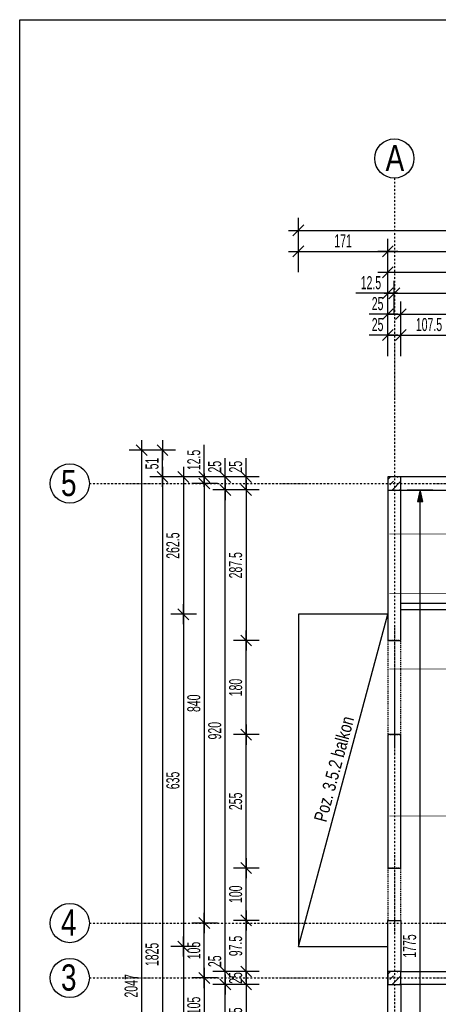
# Model space of a CAD drawing. Header units: millimetres. Extents: x -9646 to 8439, y -19398 to -14733.
# Tile 10 of 49: x -9646 to -8845, y -16849 to -14968. Entities that reach past the tile are written whole.
import ezdxf

# ---------------------------------------------------------------- set-up
doc = ezdxf.new("R2010")
doc.units = ezdxf.units.MM
doc.header["$LTSCALE"] = 10
doc.linetypes.add('MO', pattern=[0.7, 0.35, -0.17, 0.01, -0.17])
doc.linetypes.add('MP', pattern=[0.36, 0.2, -0.16])
doc.layers.add('BA_obw', color=230, linetype='Continuous', plot=False)
for name, color, linetype in [('BA_szr', 1, 'Continuous'), ('BA_txs', 2, 'Continuous'), ('BA_wym', 1, 'Continuous'), ('BD_lpm', 1, 'MP'), ('BD_osm', 1, 'MO'), ('BD_txs', 2, 'Continuous'), ('BD_wic', 1, 'Continuous'), ('BD_wig', 3, 'Continuous'), ('BZ_P_wid', 3, 'Continuous')]:
    doc.layers.add(name, color=color, linetype=linetype)
doc.styles.add('BIKTS', font='bikromsw.shx', dxfattribs={"width": 0.8})
doc.styles.add('BIKWYM', font='bikromsw.shx', dxfattribs={"width": 0.6})
doc.dimstyles.new('BA_KR_100_cm', dxfattribs={"dimtxt": 25, "dimasz": 1.666667, "dimexe": 24, "dimexo": 0, "dimgap": 0, "dimtad": 0, "dimdec": 1, "dimrnd": 0.5, "dimzin": 9, "dimdsep": 46, "dimtxsty": 'BIKWYM', "dimblk": 'WYM-KR', "dimcen": 0, "dimdle": 20, "dimclrd": 256, "dimclre": 256, "dimclrt": 2, "dimadec": 0, "dimazin": 0, "dimtfac": 0.033333, "dimtdec": 1, "dimtmove": 0, "dimatfit": 3, "dimldrblk": 'WYM-KR', "dimfxl": 25, "dimfxlon": 1, "dimtvp": 0.8, "dimtolj": 1, "dimarcsym": 0})
doc.dimstyles.new('BZ_ST_100_cm', dxfattribs={"dimtxt": 25, "dimasz": 1.666667, "dimexe": 24, "dimexo": 0, "dimgap": 0, "dimtad": 0, "dimdec": 1, "dimrnd": 0.5, "dimdsep": 46, "dimtxsty": 'BIKWYM', "dimblk": 'WYM-ST', "dimcen": 0, "dimdle": 20, "dimclrd": 256, "dimclre": 256, "dimclrt": 7, "dimadec": 0, "dimazin": 0, "dimtfac": 0.033333, "dimtdec": 1, "dimtix": 1, "dimtmove": 2, "dimatfit": 3, "dimldrblk": 'WYM-ST', "dimfxl": 25, "dimfxlon": 1, "dimtvp": 0.8, "dimtolj": 1, "dimtzin": 0, "dimarcsym": 0})

# ---------------------------------------------------------------- blocks, each defined once
blk = doc.blocks.new('WYM-KR')
at = {"linetype": 'ByBlock'}
blk.add_line((11.52, 0), (-11.52, 0), dxfattribs=at)
at = {"color": 7, "linetype": 'ByBlock'}
blk.add_line((6.24, 6.24), (-6.24, -6.24), dxfattribs=at)
blk = doc.blocks.new('*D26')
at = {"layer": 'BA_wym', "lineweight": -2}
for p, q in [((-8941.5, -15610.3), (-8941.5, -15546.3)), ((-8916.5, -15610.3), (-8916.5, -15546.3)), ((-8943.1, -15570.3), (-8977.2, -15570.3)), ((-8941.5, -15570.3), (-8916.5, -15570.3)), ((-8914.8, -15570.3), (-8913.1, -15570.3))]:
    blk.add_line(p, q, dxfattribs=at)
at = {"layer": 'Defpoints', "color": 0}
for p in [(-8916.5, -15570.3), (-8941.5, -15841.3), (-8916.5, -15841.3)]:
    blk.add_point(p, dxfattribs=at)
at = {"layer": 'BA_wym', "lineweight": -2, "xscale": 1.666666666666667, "yscale": 1.666666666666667, "zscale": 1.666666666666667}
blk.add_blockref('WYM-KR', (-8941.5, -15570.3), dxfattribs=at)
at = {"layer": 'BA_wym', "lineweight": -2, "xscale": 1.666666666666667, "yscale": 1.666666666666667, "zscale": 1.666666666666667, "rotation": 180}
blk.add_blockref('WYM-KR', (-8916.5, -15570.3), dxfattribs=at)
at = {"layer": 'BA_wym', "color": 2, "insert": (-8961, -15550.3), "char_height": 25, "attachment_point": 5, "style": 'BIKWYM'}
blk.add_mtext('\\A1;25', dxfattribs=at)
blk = doc.blocks.new('*D27')
at = {"layer": 'BA_wym', "lineweight": -2}
for p, q in [((-8916.5, -15610.3), (-8916.5, -15546.3)), ((-8809, -15610.3), (-8809, -15546.3)), ((-8914.8, -15570.3), (-8810.6, -15570.3))]:
    blk.add_line(p, q, dxfattribs=at)
at = {"layer": 'Defpoints', "color": 0}
for p in [(-8809, -15570.3), (-8916.5, -15841.3), (-8809, -15841.3)]:
    blk.add_point(p, dxfattribs=at)
at = {"layer": 'BA_wym', "lineweight": -2, "xscale": 1.666666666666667, "yscale": 1.666666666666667, "zscale": 1.666666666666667, "rotation": 180}
blk.add_blockref('WYM-KR', (-8916.5, -15570.3), dxfattribs=at)
at = {"layer": 'BA_wym', "lineweight": -2, "xscale": 1.666666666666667, "yscale": 1.666666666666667, "zscale": 1.666666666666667}
blk.add_blockref('WYM-KR', (-8809, -15570.3), dxfattribs=at)
at = {"layer": 'BA_wym', "color": 2, "insert": (-8862.7, -15550.3), "char_height": 25, "attachment_point": 5, "style": 'BIKWYM'}
blk.add_mtext('\\A1;107.5', dxfattribs=at)
blk = doc.blocks.new('*D49')
at = {"layer": 'BA_wym', "lineweight": -2}
for p, q in [((-8941.5, -15570.3), (-8941.5, -15506.3)), ((-8916.5, -15570.3), (-8916.5, -15506.3)), ((-8943.1, -15530.3), (-8977.2, -15530.3)), ((-8941.5, -15530.3), (-8916.5, -15530.3)), ((-8914.8, -15530.3), (-8913.1, -15530.3))]:
    blk.add_line(p, q, dxfattribs=at)
at = {"layer": 'Defpoints', "color": 0}
for p in [(-8916.5, -15530.3), (-8941.5, -15841.3), (-8916.5, -15841.3)]:
    blk.add_point(p, dxfattribs=at)
at = {"layer": 'BA_wym', "lineweight": -2, "xscale": 1.666666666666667, "yscale": 1.666666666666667, "zscale": 1.666666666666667}
blk.add_blockref('WYM-KR', (-8941.5, -15530.3), dxfattribs=at)
at = {"layer": 'BA_wym', "lineweight": -2, "xscale": 1.666666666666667, "yscale": 1.666666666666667, "zscale": 1.666666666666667, "rotation": 180}
blk.add_blockref('WYM-KR', (-8916.5, -15530.3), dxfattribs=at)
at = {"layer": 'BA_wym', "color": 2, "insert": (-8961, -15510.3), "char_height": 25, "attachment_point": 5, "style": 'BIKWYM'}
blk.add_mtext('\\A1;25', dxfattribs=at)
blk = doc.blocks.new('*D50')
at = {"layer": 'BA_wym', "lineweight": -2}
for p, q in [((-8916.5, -15570.3), (-8916.5, -15506.3)), ((-8251.5, -15570.3), (-8251.5, -15506.3)), ((-8914.8, -15530.3), (-8253.1, -15530.3))]:
    blk.add_line(p, q, dxfattribs=at)
at = {"layer": 'Defpoints', "color": 0}
for p in [(-8251.5, -15530.3), (-8251.5, -15790.3), (-8916.5, -15841.3)]:
    blk.add_point(p, dxfattribs=at)
at = {"layer": 'BA_wym', "lineweight": -2, "xscale": 1.666666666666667, "yscale": 1.666666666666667, "zscale": 1.666666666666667, "rotation": 180}
blk.add_blockref('WYM-KR', (-8916.5, -15530.3), dxfattribs=at)
at = {"layer": 'BA_wym', "lineweight": -2, "xscale": 1.666666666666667, "yscale": 1.666666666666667, "zscale": 1.666666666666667}
blk.add_blockref('WYM-KR', (-8251.5, -15530.3), dxfattribs=at)
at = {"layer": 'BA_wym', "color": 2, "insert": (-8584, -15510.3), "char_height": 25, "attachment_point": 5, "style": 'BIKWYM'}
blk.add_mtext('\\A1;665', dxfattribs=at)
blk = doc.blocks.new('*D58')
at = {"layer": 'BA_wym', "lineweight": -2}
for p, q in [((-8941.5, -15530.3), (-8941.5, -15466.3)), ((-8929, -15530.3), (-8929, -15466.3)), ((-8943.1, -15490.3), (-9002.9, -15490.3)), ((-8941.5, -15490.3), (-8929, -15490.3)), ((-8927.3, -15490.3), (-8925.6, -15490.3))]:
    blk.add_line(p, q, dxfattribs=at)
at = {"layer": 'Defpoints', "color": 0}
for p in [(-8929, -15490.3), (-8941.5, -15841.3), (-8929, -15841.3)]:
    blk.add_point(p, dxfattribs=at)
at = {"layer": 'BA_wym', "lineweight": -2, "xscale": 1.666666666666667, "yscale": 1.666666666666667, "zscale": 1.666666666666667}
blk.add_blockref('WYM-KR', (-8941.5, -15490.3), dxfattribs=at)
at = {"layer": 'BA_wym', "lineweight": -2, "xscale": 1.666666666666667, "yscale": 1.666666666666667, "zscale": 1.666666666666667, "rotation": 180}
blk.add_blockref('WYM-KR', (-8929, -15490.3), dxfattribs=at)
at = {"layer": 'BA_wym', "color": 2, "insert": (-8973.8, -15470.3), "char_height": 25, "attachment_point": 5, "style": 'BIKWYM'}
blk.add_mtext('\\A1;12.5', dxfattribs=at)
blk = doc.blocks.new('*D59')
at = {"layer": 'BA_wym', "lineweight": -2}
for p, q in [((-8929, -15530.3), (-8929, -15466.3)), ((-8389, -15530.3), (-8389, -15466.3)), ((-8927.3, -15490.3), (-8390.6, -15490.3))]:
    blk.add_line(p, q, dxfattribs=at)
at = {"layer": 'Defpoints', "color": 0}
for p in [(-8389, -15490.3), (-8929, -15841.3), (-8389, -15836.6)]:
    blk.add_point(p, dxfattribs=at)
at = {"layer": 'BA_wym', "lineweight": -2, "xscale": 1.666666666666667, "yscale": 1.666666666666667, "zscale": 1.666666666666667, "rotation": 180}
blk.add_blockref('WYM-KR', (-8929, -15490.3), dxfattribs=at)
at = {"layer": 'BA_wym', "lineweight": -2, "xscale": 1.666666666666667, "yscale": 1.666666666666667, "zscale": 1.666666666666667}
blk.add_blockref('WYM-KR', (-8389, -15490.3), dxfattribs=at)
at = {"layer": 'BA_wym', "color": 2, "insert": (-8659, -15470.3), "char_height": 25, "attachment_point": 5, "style": 'BIKWYM'}
blk.add_mtext('\\A1;540', dxfattribs=at)
blk = doc.blocks.new('*D66')
at = {"layer": 'BA_wym', "lineweight": -2}
for p, q in [((-8941.5, -15450.3), (-8941.5, -15386.3)), ((-6336.5, -15450.3), (-6336.5, -15386.3)), ((-8939.8, -15410.3), (-6338.1, -15410.3))]:
    blk.add_line(p, q, dxfattribs=at)
at = {"layer": 'Defpoints', "color": 0}
for p in [(-6336.5, -15410.3), (-8941.5, -15841.3), (-6336.5, -15841.3)]:
    blk.add_point(p, dxfattribs=at)
at = {"layer": 'BA_wym', "lineweight": -2, "xscale": 1.666666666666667, "yscale": 1.666666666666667, "zscale": 1.666666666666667, "rotation": 180}
blk.add_blockref('WYM-KR', (-8941.5, -15410.3), dxfattribs=at)
at = {"layer": 'BA_wym', "lineweight": -2, "xscale": 1.666666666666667, "yscale": 1.666666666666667, "zscale": 1.666666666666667}
blk.add_blockref('WYM-KR', (-6336.5, -15410.3), dxfattribs=at)
at = {"layer": 'BA_wym', "color": 2, "insert": (-7639, -15390.3), "char_height": 25, "attachment_point": 5, "style": 'BIKWYM'}
blk.add_mtext('\\A1;2605', dxfattribs=at)
blk = doc.blocks.new('*D67')
at = {"layer": 'BA_wym', "lineweight": -2}
for p, q in [((-8941.5, -15490.3), (-8941.5, -15426.3)), ((-8251.5, -15490.3), (-8251.5, -15426.3)), ((-8939.8, -15450.3), (-8253.1, -15450.3))]:
    blk.add_line(p, q, dxfattribs=at)
at = {"layer": 'Defpoints', "color": 0}
for p in [(-8251.5, -15450.3), (-8251.5, -15790.3), (-8941.5, -15841.3)]:
    blk.add_point(p, dxfattribs=at)
at = {"layer": 'BA_wym', "lineweight": -2, "xscale": 1.666666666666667, "yscale": 1.666666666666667, "zscale": 1.666666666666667, "rotation": 180}
blk.add_blockref('WYM-KR', (-8941.5, -15450.3), dxfattribs=at)
at = {"layer": 'BA_wym', "lineweight": -2, "xscale": 1.666666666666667, "yscale": 1.666666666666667, "zscale": 1.666666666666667}
blk.add_blockref('WYM-KR', (-8251.5, -15450.3), dxfattribs=at)
at = {"layer": 'BA_wym', "color": 2, "insert": (-8596.5, -15430.3), "char_height": 25, "attachment_point": 5, "style": 'BIKWYM'}
blk.add_mtext('\\A1;690', dxfattribs=at)
blk = doc.blocks.new('*D118')
at = {"layer": 'BA_wym', "lineweight": -2}
for p, q in [((-9212.5, -15839.6), (-9212.5, -15805.6)), ((-9187.5, -15841.3), (-9236.5, -15841.3)), ((-9212.5, -15866.3), (-9212.5, -15841.3)), ((-9187.5, -15866.3), (-9236.5, -15866.3)), ((-9212.5, -15868), (-9212.5, -15869.6))]:
    blk.add_line(p, q, dxfattribs=at)
at = {"layer": 'Defpoints', "color": 0}
for p in [(-9212.5, -15841.3), (-8941.5, -15841.3), (-8941.5, -15866.3)]:
    blk.add_point(p, dxfattribs=at)
at = {"layer": 'BA_wym', "lineweight": -2, "xscale": 1.666666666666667, "yscale": 1.666666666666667, "zscale": 1.666666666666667}
for p, rotation in [((-9212.5, -15841.3), 270), ((-9212.5, -15866.3), 90)]:
    blk.add_blockref('WYM-KR', p, dxfattribs=dict(at, rotation=rotation))
at = {"layer": 'BA_wym', "color": 2, "insert": (-9232.5, -15821.8), "char_height": 25, "attachment_point": 5, "rotation": 90, "style": 'BIKWYM'}
blk.add_mtext('\\A1;25', dxfattribs=at)
blk = doc.blocks.new('*D119')
at = {"layer": 'BA_wym', "lineweight": -2}
for p, q in [((-9187.5, -15866.3), (-9236.5, -15866.3)), ((-9212.5, -15868), (-9212.5, -16152.1)), ((-9187.5, -16153.8), (-9236.5, -16153.8))]:
    blk.add_line(p, q, dxfattribs=at)
at = {"layer": 'Defpoints', "color": 0}
for p in [(-8941.5, -15866.3), (-9212.5, -16153.8), (-8941.5, -16153.8)]:
    blk.add_point(p, dxfattribs=at)
at = {"layer": 'BA_wym', "lineweight": -2, "xscale": 1.666666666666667, "yscale": 1.666666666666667, "zscale": 1.666666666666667}
for p, rotation in [((-9212.5, -15866.3), 90), ((-9212.5, -16153.8), 270)]:
    blk.add_blockref('WYM-KR', p, dxfattribs=dict(at, rotation=rotation))
at = {"layer": 'BA_wym', "color": 2, "insert": (-9232.5, -16010.1), "char_height": 25, "attachment_point": 5, "rotation": 90, "style": 'BIKWYM'}
blk.add_mtext('\\A1;287.5', dxfattribs=at)
blk = doc.blocks.new('*D120')
at = {"layer": 'BA_wym', "lineweight": -2}
for p, q in [((-9187.5, -16153.8), (-9236.5, -16153.8)), ((-9212.5, -16332.1), (-9212.5, -16155.5)), ((-9187.5, -16333.8), (-9236.5, -16333.8))]:
    blk.add_line(p, q, dxfattribs=at)
at = {"layer": 'Defpoints', "color": 0}
for p in [(-9212.5, -16153.8), (-8941.5, -16153.8), (-8941.5, -16333.8)]:
    blk.add_point(p, dxfattribs=at)
at = {"layer": 'BA_wym', "lineweight": -2, "xscale": 1.666666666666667, "yscale": 1.666666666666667, "zscale": 1.666666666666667}
for p, rotation in [((-9212.5, -16153.8), 90), ((-9212.5, -16333.8), 270)]:
    blk.add_blockref('WYM-KR', p, dxfattribs=dict(at, rotation=rotation))
at = {"layer": 'BA_wym', "color": 2, "insert": (-9232.5, -16243.8), "char_height": 25, "attachment_point": 5, "rotation": 90, "style": 'BIKWYM'}
blk.add_mtext('\\A1;180', dxfattribs=at)
blk = doc.blocks.new('*D121')
at = {"layer": 'BA_wym', "lineweight": -2}
for p, q in [((-9187.5, -16333.8), (-9236.5, -16333.8)), ((-9212.5, -16587.1), (-9212.5, -16335.5)), ((-9187.5, -16588.8), (-9236.5, -16588.8))]:
    blk.add_line(p, q, dxfattribs=at)
at = {"layer": 'Defpoints', "color": 0}
for p in [(-9212.5, -16333.8), (-8941.5, -16333.8), (-8941.5, -16588.8)]:
    blk.add_point(p, dxfattribs=at)
at = {"layer": 'BA_wym', "lineweight": -2, "xscale": 1.666666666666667, "yscale": 1.666666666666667, "zscale": 1.666666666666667}
for p, rotation in [((-9212.5, -16333.8), 90), ((-9212.5, -16588.8), 270)]:
    blk.add_blockref('WYM-KR', p, dxfattribs=dict(at, rotation=rotation))
at = {"layer": 'BA_wym', "color": 2, "insert": (-9232.5, -16461.3), "char_height": 25, "attachment_point": 5, "rotation": 90, "style": 'BIKWYM'}
blk.add_mtext('\\A1;255', dxfattribs=at)
blk = doc.blocks.new('*D122')
at = {"layer": 'BA_wym', "lineweight": -2}
for p, q in [((-9187.5, -16588.8), (-9236.5, -16588.8)), ((-9212.5, -16687.1), (-9212.5, -16590.5)), ((-9187.5, -16688.8), (-9236.5, -16688.8))]:
    blk.add_line(p, q, dxfattribs=at)
at = {"layer": 'Defpoints', "color": 0}
for p in [(-9212.5, -16588.8), (-8941.5, -16588.8), (-8941.5, -16688.8)]:
    blk.add_point(p, dxfattribs=at)
at = {"layer": 'BA_wym', "lineweight": -2, "xscale": 1.666666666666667, "yscale": 1.666666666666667, "zscale": 1.666666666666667}
for p, rotation in [((-9212.5, -16588.8), 90), ((-9212.5, -16688.8), 270)]:
    blk.add_blockref('WYM-KR', p, dxfattribs=dict(at, rotation=rotation))
at = {"layer": 'BA_wym', "color": 2, "insert": (-9232.5, -16638.8), "char_height": 25, "attachment_point": 5, "rotation": 90, "style": 'BIKWYM'}
blk.add_mtext('\\A1;100', dxfattribs=at)
blk = doc.blocks.new('*D123')
at = {"layer": 'BA_wym', "lineweight": -2}
for p, q in [((-9187.5, -16688.8), (-9236.5, -16688.8)), ((-9212.5, -16784.6), (-9212.5, -16690.5)), ((-9187.5, -16786.3), (-9236.5, -16786.3))]:
    blk.add_line(p, q, dxfattribs=at)
at = {"layer": 'Defpoints', "color": 0}
for p in [(-9212.5, -16688.8), (-8941.5, -16688.8), (-8941.5, -16786.3)]:
    blk.add_point(p, dxfattribs=at)
at = {"layer": 'BA_wym', "lineweight": -2, "xscale": 1.666666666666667, "yscale": 1.666666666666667, "zscale": 1.666666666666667}
for p, rotation in [((-9212.5, -16688.8), 90), ((-9212.5, -16786.3), 270)]:
    blk.add_blockref('WYM-KR', p, dxfattribs=dict(at, rotation=rotation))
at = {"layer": 'BA_wym', "color": 2, "insert": (-9232.5, -16737.6), "char_height": 25, "attachment_point": 5, "rotation": 90, "style": 'BIKWYM'}
blk.add_mtext('\\A1;97.5', dxfattribs=at)
blk = doc.blocks.new('*D124')
at = {"layer": 'BA_wym', "lineweight": -2}
for p, q in [((-9187.5, -16786.3), (-9236.5, -16786.3)), ((-9212.5, -16784.6), (-9212.5, -16783)), ((-9212.5, -16786.3), (-9212.5, -16811.3)), ((-9187.5, -16811.3), (-9236.5, -16811.3)), ((-9212.5, -16813), (-9212.5, -16814.6))]:
    blk.add_line(p, q, dxfattribs=at)
at = {"layer": 'Defpoints', "color": 0}
for p in [(-8941.5, -16786.3), (-9212.5, -16811.3), (-8941.5, -16811.3)]:
    blk.add_point(p, dxfattribs=at)
at = {"layer": 'BA_wym', "lineweight": -2, "xscale": 1.666666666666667, "yscale": 1.666666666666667, "zscale": 1.666666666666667}
for p, rotation in [((-9212.5, -16786.3), 270), ((-9212.5, -16811.3), 90)]:
    blk.add_blockref('WYM-KR', p, dxfattribs=dict(at, rotation=rotation))
at = {"layer": 'BA_wym', "color": 2, "insert": (-9232.5, -16798.8), "char_height": 25, "attachment_point": 5, "rotation": 90, "style": 'BIKWYM'}
blk.add_mtext('\\A1;25', dxfattribs=at)
blk = doc.blocks.new('*D125')
at = {"layer": 'BA_wym', "lineweight": -2}
for p, q in [((-9187.5, -16811.3), (-9236.5, -16811.3)), ((-9212.5, -16813), (-9212.5, -16947.1)), ((-9187.5, -16948.8), (-9236.5, -16948.8))]:
    blk.add_line(p, q, dxfattribs=at)
at = {"layer": 'Defpoints', "color": 0}
for p in [(-8941.5, -16811.3), (-9212.5, -16948.8), (-8941.5, -16948.8)]:
    blk.add_point(p, dxfattribs=at)
at = {"layer": 'BA_wym', "lineweight": -2, "xscale": 1.666666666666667, "yscale": 1.666666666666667, "zscale": 1.666666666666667}
for p, rotation in [((-9212.5, -16811.3), 90), ((-9212.5, -16948.8), 270)]:
    blk.add_blockref('WYM-KR', p, dxfattribs=dict(at, rotation=rotation))
at = {"layer": 'BA_wym', "color": 2, "insert": (-9232.5, -16880.1), "char_height": 25, "attachment_point": 5, "rotation": 90, "style": 'BIKWYM'}
blk.add_mtext('\\A1;137.5', dxfattribs=at)
blk = doc.blocks.new('*D129')
at = {"layer": 'BA_wym', "lineweight": -2}
for p, q in [((-9252.5, -15839.6), (-9252.5, -15805.6)), ((-9227.5, -15841.3), (-9276.5, -15841.3)), ((-9252.5, -15866.3), (-9252.5, -15841.3)), ((-9227.5, -15866.3), (-9276.5, -15866.3)), ((-9252.5, -15868), (-9252.5, -15869.6))]:
    blk.add_line(p, q, dxfattribs=at)
at = {"layer": 'Defpoints', "color": 0}
for p in [(-9252.5, -15841.3), (-8941.5, -15841.3), (-8941.5, -15866.3)]:
    blk.add_point(p, dxfattribs=at)
at = {"layer": 'BA_wym', "lineweight": -2, "xscale": 1.666666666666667, "yscale": 1.666666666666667, "zscale": 1.666666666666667}
for p, rotation in [((-9252.5, -15841.3), 270), ((-9252.5, -15866.3), 90)]:
    blk.add_blockref('WYM-KR', p, dxfattribs=dict(at, rotation=rotation))
at = {"layer": 'BA_wym', "color": 2, "insert": (-9272.5, -15821.8), "char_height": 25, "attachment_point": 5, "rotation": 90, "style": 'BIKWYM'}
blk.add_mtext('\\A1;25', dxfattribs=at)
blk = doc.blocks.new('*D130')
at = {"layer": 'BA_wym', "lineweight": -2}
for p, q in [((-9227.5, -15866.3), (-9276.5, -15866.3)), ((-9252.5, -16784.6), (-9252.5, -15868)), ((-9227.5, -16786.3), (-9276.5, -16786.3))]:
    blk.add_line(p, q, dxfattribs=at)
at = {"layer": 'Defpoints', "color": 0}
for p in [(-9252.5, -15866.3), (-8941.5, -15866.3), (-8941.5, -16786.3)]:
    blk.add_point(p, dxfattribs=at)
at = {"layer": 'BA_wym', "lineweight": -2, "xscale": 1.666666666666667, "yscale": 1.666666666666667, "zscale": 1.666666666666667}
for p, rotation in [((-9252.5, -15866.3), 90), ((-9252.5, -16786.3), 270)]:
    blk.add_blockref('WYM-KR', p, dxfattribs=dict(at, rotation=rotation))
at = {"layer": 'BA_wym', "color": 2, "insert": (-9272.5, -16326.3), "char_height": 25, "attachment_point": 5, "rotation": 90, "style": 'BIKWYM'}
blk.add_mtext('\\A1;920', dxfattribs=at)
blk = doc.blocks.new('*D131')
at = {"layer": 'BA_wym', "lineweight": -2}
for p, q in [((-9252.5, -16784.6), (-9252.5, -16750.6)), ((-9227.5, -16786.3), (-9276.5, -16786.3)), ((-9252.5, -16811.3), (-9252.5, -16786.3)), ((-9227.5, -16811.3), (-9276.5, -16811.3)), ((-9252.5, -16813), (-9252.5, -16814.6))]:
    blk.add_line(p, q, dxfattribs=at)
at = {"layer": 'Defpoints', "color": 0}
for p in [(-9252.5, -16786.3), (-8941.5, -16786.3), (-8941.5, -16811.3)]:
    blk.add_point(p, dxfattribs=at)
at = {"layer": 'BA_wym', "lineweight": -2, "xscale": 1.666666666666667, "yscale": 1.666666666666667, "zscale": 1.666666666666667}
for p, rotation in [((-9252.5, -16786.3), 270), ((-9252.5, -16811.3), 90)]:
    blk.add_blockref('WYM-KR', p, dxfattribs=dict(at, rotation=rotation))
at = {"layer": 'BA_wym', "color": 2, "insert": (-9272.5, -16766.8), "char_height": 25, "attachment_point": 5, "rotation": 90, "style": 'BIKWYM'}
blk.add_mtext('\\A1;25', dxfattribs=at)
blk = doc.blocks.new('*D132')
at = {"layer": 'BA_wym', "lineweight": -2}
for p, q in [((-9227.5, -16811.3), (-9276.5, -16811.3)), ((-9252.5, -17639.6), (-9252.5, -16813)), ((-9227.5, -17641.3), (-9276.5, -17641.3))]:
    blk.add_line(p, q, dxfattribs=at)
at = {"layer": 'Defpoints', "color": 0}
for p in [(-9252.5, -16811.3), (-8941.5, -16811.3), (-8916.5, -17641.3)]:
    blk.add_point(p, dxfattribs=at)
at = {"layer": 'BA_wym', "lineweight": -2, "xscale": 1.666666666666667, "yscale": 1.666666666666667, "zscale": 1.666666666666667}
for p, rotation in [((-9252.5, -16811.3), 90), ((-9252.5, -17641.3), 270)]:
    blk.add_blockref('WYM-KR', p, dxfattribs=dict(at, rotation=rotation))
at = {"layer": 'BA_wym', "color": 2, "insert": (-9272.5, -17226.3), "char_height": 25, "attachment_point": 5, "rotation": 90, "style": 'BIKWYM'}
blk.add_mtext('\\A1;830', dxfattribs=at)
blk = doc.blocks.new('*D135')
at = {"layer": 'BA_wym', "lineweight": -2}
for p, q in [((-9292.5, -15839.6), (-9292.5, -15779.9)), ((-9267.5, -15841.3), (-9316.5, -15841.3)), ((-9292.5, -15853.8), (-9292.5, -15841.3)), ((-9267.5, -15853.8), (-9316.5, -15853.8)), ((-9292.5, -15855.5), (-9292.5, -15857.1))]:
    blk.add_line(p, q, dxfattribs=at)
at = {"layer": 'Defpoints', "color": 0}
for p in [(-9292.5, -15841.3), (-8941.5, -15841.3), (-8941.5, -15853.8)]:
    blk.add_point(p, dxfattribs=at)
at = {"layer": 'BA_wym', "lineweight": -2, "xscale": 1.666666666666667, "yscale": 1.666666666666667, "zscale": 1.666666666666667}
for p, rotation in [((-9292.5, -15841.3), 270), ((-9292.5, -15853.8), 90)]:
    blk.add_blockref('WYM-KR', p, dxfattribs=dict(at, rotation=rotation))
at = {"layer": 'BA_wym', "color": 2, "insert": (-9312.5, -15808.9), "char_height": 25, "attachment_point": 5, "rotation": 90, "style": 'BIKWYM'}
blk.add_mtext('\\A1;12.5', dxfattribs=at)
blk = doc.blocks.new('*D136')
at = {"layer": 'BA_wym', "lineweight": -2}
for p, q in [((-9267.5, -15853.8), (-9316.5, -15853.8)), ((-9292.5, -15855.5), (-9292.5, -16692.1)), ((-9267.5, -16693.8), (-9316.5, -16693.8))]:
    blk.add_line(p, q, dxfattribs=at)
at = {"layer": 'Defpoints', "color": 0}
for p in [(-8941.5, -15853.8), (-9292.5, -16693.8), (-8941.5, -16693.8)]:
    blk.add_point(p, dxfattribs=at)
at = {"layer": 'BA_wym', "lineweight": -2, "xscale": 1.666666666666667, "yscale": 1.666666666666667, "zscale": 1.666666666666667}
for p, rotation in [((-9292.5, -15853.8), 90), ((-9292.5, -16693.8), 270)]:
    blk.add_blockref('WYM-KR', p, dxfattribs=dict(at, rotation=rotation))
at = {"layer": 'BA_wym', "color": 2, "insert": (-9312.5, -16273.8), "char_height": 25, "attachment_point": 5, "rotation": 90, "style": 'BIKWYM'}
blk.add_mtext('\\A1;840', dxfattribs=at)
blk = doc.blocks.new('*D137')
at = {"layer": 'BA_wym', "lineweight": -2}
for p, q in [((-9267.5, -16693.8), (-9316.5, -16693.8)), ((-9292.5, -16797.1), (-9292.5, -16695.5)), ((-9267.5, -16798.8), (-9316.5, -16798.8))]:
    blk.add_line(p, q, dxfattribs=at)
at = {"layer": 'Defpoints', "color": 0}
for p in [(-9292.5, -16693.8), (-8941.5, -16693.8), (-8941.5, -16798.8)]:
    blk.add_point(p, dxfattribs=at)
at = {"layer": 'BA_wym', "lineweight": -2, "xscale": 1.666666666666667, "yscale": 1.666666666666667, "zscale": 1.666666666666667}
for p, rotation in [((-9292.5, -16693.8), 90), ((-9292.5, -16798.8), 270)]:
    blk.add_blockref('WYM-KR', p, dxfattribs=dict(at, rotation=rotation))
at = {"layer": 'BA_wym', "color": 2, "insert": (-9312.5, -16746.3), "char_height": 25, "attachment_point": 5, "rotation": 90, "style": 'BIKWYM'}
blk.add_mtext('\\A1;105', dxfattribs=at)
blk = doc.blocks.new('*D138')
at = {"layer": 'BA_wym', "lineweight": -2}
for p, q in [((-9267.5, -16798.8), (-9316.5, -16798.8)), ((-9292.5, -16800.5), (-9292.5, -16902.1)), ((-9267.5, -16903.8), (-9316.5, -16903.8))]:
    blk.add_line(p, q, dxfattribs=at)
at = {"layer": 'Defpoints', "color": 0}
for p in [(-8941.5, -16798.8), (-9292.5, -16903.8), (-8941.5, -16903.8)]:
    blk.add_point(p, dxfattribs=at)
at = {"layer": 'BA_wym', "lineweight": -2, "xscale": 1.666666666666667, "yscale": 1.666666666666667, "zscale": 1.666666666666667}
for p, rotation in [((-9292.5, -16798.8), 90), ((-9292.5, -16903.8), 270)]:
    blk.add_blockref('WYM-KR', p, dxfattribs=dict(at, rotation=rotation))
at = {"layer": 'BA_wym', "color": 2, "insert": (-9312.5, -16851.3), "char_height": 25, "attachment_point": 5, "rotation": 90, "style": 'BIKWYM'}
blk.add_mtext('\\A1;105', dxfattribs=at)
blk = doc.blocks.new('*D141')
at = {"layer": 'BA_wym', "lineweight": -2}
for p, q in [((-9347.5, -15790.3), (-9396.5, -15790.3)), ((-9372.5, -15839.6), (-9372.5, -15792)), ((-9347.5, -15841.3), (-9396.5, -15841.3))]:
    blk.add_line(p, q, dxfattribs=at)
at = {"layer": 'Defpoints', "color": 0}
for p in [(-9372.5, -15790.3), (-8251.5, -15790.3), (-8941.5, -15841.3)]:
    blk.add_point(p, dxfattribs=at)
at = {"layer": 'BA_wym', "lineweight": -2, "xscale": 1.666666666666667, "yscale": 1.666666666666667, "zscale": 1.666666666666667}
for p, rotation in [((-9372.5, -15790.3), 90), ((-9372.5, -15841.3), 270)]:
    blk.add_blockref('WYM-KR', p, dxfattribs=dict(at, rotation=rotation))
at = {"layer": 'BA_wym', "color": 2, "insert": (-9392.5, -15815.8), "char_height": 25, "attachment_point": 5, "rotation": 90, "style": 'BIKWYM'}
blk.add_mtext('\\A1;51', dxfattribs=at)
blk = doc.blocks.new('*D142')
at = {"layer": 'BA_wym', "lineweight": -2}
for p, q in [((-9347.5, -15841.3), (-9396.5, -15841.3)), ((-9372.5, -15843), (-9372.5, -17664.6)), ((-9347.5, -17666.3), (-9396.5, -17666.3))]:
    blk.add_line(p, q, dxfattribs=at)
at = {"layer": 'Defpoints', "color": 0}
for p in [(-8941.5, -15841.3), (-9372.5, -17666.3), (-8916.5, -17666.3)]:
    blk.add_point(p, dxfattribs=at)
at = {"layer": 'BA_wym', "lineweight": -2, "xscale": 1.666666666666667, "yscale": 1.666666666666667, "zscale": 1.666666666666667}
for p, rotation in [((-9372.5, -15841.3), 90), ((-9372.5, -17666.3), 270)]:
    blk.add_blockref('WYM-KR', p, dxfattribs=dict(at, rotation=rotation))
at = {"layer": 'BA_wym', "color": 2, "insert": (-9392.5, -16753.8), "char_height": 25, "attachment_point": 5, "rotation": 90, "style": 'BIKWYM'}
blk.add_mtext('\\A1;1825', dxfattribs=at)
blk = doc.blocks.new('*D144')
at = {"layer": 'BA_wym', "lineweight": -2}
for p, q in [((-9387.5, -15790.3), (-9436.5, -15790.3)), ((-9412.5, -15792), (-9412.5, -17835.6)), ((-9387.5, -17837.3), (-9436.5, -17837.3))]:
    blk.add_line(p, q, dxfattribs=at)
at = {"layer": 'Defpoints', "color": 0}
for p in [(-8251.5, -15790.3), (-9412.5, -17837.3), (-8941.5, -17837.3)]:
    blk.add_point(p, dxfattribs=at)
at = {"layer": 'BA_wym', "lineweight": -2, "xscale": 1.666666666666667, "yscale": 1.666666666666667, "zscale": 1.666666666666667}
for p, rotation in [((-9412.5, -15790.3), 90), ((-9412.5, -17837.3), 270)]:
    blk.add_blockref('WYM-KR', p, dxfattribs=dict(at, rotation=rotation))
at = {"layer": 'BA_wym', "color": 2, "insert": (-9432.5, -16813.8), "char_height": 25, "attachment_point": 5, "rotation": 90, "style": 'BIKWYM'}
blk.add_mtext('\\A1;2047', dxfattribs=at)
blk = doc.blocks.new('*D175')
at = {"layer": 'BA_wym', "lineweight": -2}
for p, q in [((-9112.5, -15450.3), (-9112.5, -15386.3)), ((-8941.5, -15450.3), (-8941.5, -15386.3)), ((-9110.8, -15410.3), (-8943.1, -15410.3))]:
    blk.add_line(p, q, dxfattribs=at)
at = {"layer": 'Defpoints', "color": 0}
for p in [(-8941.5, -15410.3), (-8941.5, -15841.3), (-9112.5, -16103.8)]:
    blk.add_point(p, dxfattribs=at)
at = {"layer": 'BA_wym', "lineweight": -2, "xscale": 1.666666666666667, "yscale": 1.666666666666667, "zscale": 1.666666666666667, "rotation": 180}
blk.add_blockref('WYM-KR', (-9112.5, -15410.3), dxfattribs=at)
at = {"layer": 'BA_wym', "lineweight": -2, "xscale": 1.666666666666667, "yscale": 1.666666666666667, "zscale": 1.666666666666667}
blk.add_blockref('WYM-KR', (-8941.5, -15410.3), dxfattribs=at)
at = {"layer": 'BA_wym', "color": 2, "insert": (-9027, -15390.3), "char_height": 25, "attachment_point": 5, "style": 'BIKWYM'}
blk.add_mtext('\\A1;171', dxfattribs=at)
blk = doc.blocks.new('*D176')
at = {"layer": 'BA_wym', "lineweight": -2}
for p, q in [((-9112.5, -15410.3), (-9112.5, -15346.3)), ((-6165.5, -15410.3), (-6165.5, -15346.3)), ((-9110.8, -15370.3), (-6167.1, -15370.3))]:
    blk.add_line(p, q, dxfattribs=at)
at = {"layer": 'Defpoints', "color": 0}
for p in [(-6165.5, -15370.3), (-9112.5, -16103.8), (-6165.5, -16103.8)]:
    blk.add_point(p, dxfattribs=at)
at = {"layer": 'BA_wym', "lineweight": -2, "xscale": 1.666666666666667, "yscale": 1.666666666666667, "zscale": 1.666666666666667, "rotation": 180}
blk.add_blockref('WYM-KR', (-9112.5, -15370.3), dxfattribs=at)
at = {"layer": 'BA_wym', "lineweight": -2, "xscale": 1.666666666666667, "yscale": 1.666666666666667, "zscale": 1.666666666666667}
blk.add_blockref('WYM-KR', (-6165.5, -15370.3), dxfattribs=at)
at = {"layer": 'BA_wym', "color": 2, "insert": (-7639, -15350.3), "char_height": 25, "attachment_point": 5, "style": 'BIKWYM'}
blk.add_mtext('\\A1;2947', dxfattribs=at)
blk = doc.blocks.new('*D181')
at = {"layer": 'BA_wym', "lineweight": -2}
for p, q in [((-9112.5, -18162.8), (-9112.5, -18226.8)), ((-8941.5, -18162.8), (-8941.5, -18226.8)), ((-8943.1, -18202.8), (-9110.8, -18202.8))]:
    blk.add_line(p, q, dxfattribs=at)
at = {"layer": 'Defpoints', "color": 0}
for p in [(-9112.5, -16738.8), (-8941.5, -17837.3), (-9112.5, -18202.8)]:
    blk.add_point(p, dxfattribs=at)
at = {"layer": 'BA_wym', "lineweight": -2, "xscale": 1.666666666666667, "yscale": 1.666666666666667, "zscale": 1.666666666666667, "rotation": 180}
blk.add_blockref('WYM-KR', (-9112.5, -18202.8), dxfattribs=at)
at = {"layer": 'BA_wym', "lineweight": -2, "xscale": 1.666666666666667, "yscale": 1.666666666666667, "zscale": 1.666666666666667}
blk.add_blockref('WYM-KR', (-8941.5, -18202.8), dxfattribs=at)
at = {"layer": 'BA_wym', "color": 2, "insert": (-9027, -18182.8), "char_height": 25, "attachment_point": 5, "style": 'BIKWYM'}
blk.add_mtext('\\A1;171', dxfattribs=at)
blk = doc.blocks.new('*D182')
at = {"layer": 'BA_wym', "lineweight": -2}
for p, q in [((-9112.5, -18202.8), (-9112.5, -18266.8)), ((-6165.5, -18202.8), (-6165.5, -18266.8)), ((-9110.8, -18242.8), (-6167.1, -18242.8))]:
    blk.add_line(p, q, dxfattribs=at)
at = {"layer": 'Defpoints', "color": 0}
for p in [(-9112.5, -16738.8), (-6165.5, -16738.8), (-6165.5, -18242.8)]:
    blk.add_point(p, dxfattribs=at)
at = {"layer": 'BA_wym', "lineweight": -2, "xscale": 1.666666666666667, "yscale": 1.666666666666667, "zscale": 1.666666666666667, "rotation": 180}
blk.add_blockref('WYM-KR', (-9112.5, -18242.8), dxfattribs=at)
at = {"layer": 'BA_wym', "lineweight": -2, "xscale": 1.666666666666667, "yscale": 1.666666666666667, "zscale": 1.666666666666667}
blk.add_blockref('WYM-KR', (-6165.5, -18242.8), dxfattribs=at)
at = {"layer": 'BA_wym', "color": 2, "insert": (-7639, -18222.8), "char_height": 25, "attachment_point": 5, "style": 'BIKWYM'}
blk.add_mtext('\\A1;2947', dxfattribs=at)
blk = doc.blocks.new('*D183')
at = {"layer": 'BA_wym', "lineweight": -2}
for p, q in [((-9307.5, -15841.3), (-9356.5, -15841.3)), ((-9332.5, -15843), (-9332.5, -16102.1)), ((-9307.5, -16103.8), (-9356.5, -16103.8))]:
    blk.add_line(p, q, dxfattribs=at)
at = {"layer": 'Defpoints', "color": 0}
for p in [(-8941.5, -15841.3), (-9332.5, -16103.8), (-9112.5, -16103.8)]:
    blk.add_point(p, dxfattribs=at)
at = {"layer": 'BA_wym', "lineweight": -2, "xscale": 1.666666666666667, "yscale": 1.666666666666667, "zscale": 1.666666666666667}
for p, rotation in [((-9332.5, -15841.3), 90), ((-9332.5, -16103.8), 270)]:
    blk.add_blockref('WYM-KR', p, dxfattribs=dict(at, rotation=rotation))
at = {"layer": 'BA_wym', "color": 2, "insert": (-9352.5, -15972.6), "char_height": 25, "attachment_point": 5, "rotation": 90, "style": 'BIKWYM'}
blk.add_mtext('\\A1;262.5', dxfattribs=at)
blk = doc.blocks.new('*D184')
at = {"layer": 'BA_wym', "lineweight": -2}
for p, q in [((-9307.5, -16103.8), (-9356.5, -16103.8)), ((-9332.5, -16105.5), (-9332.5, -16737.1)), ((-9307.5, -16738.8), (-9356.5, -16738.8))]:
    blk.add_line(p, q, dxfattribs=at)
at = {"layer": 'Defpoints', "color": 0}
for p in [(-9292.5, -16103.8), (-9332.5, -16738.8), (-9292.5, -16738.8)]:
    blk.add_point(p, dxfattribs=at)
at = {"layer": 'BA_wym', "lineweight": -2, "xscale": 1.666666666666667, "yscale": 1.666666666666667, "zscale": 1.666666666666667}
for p, rotation in [((-9332.5, -16103.8), 90), ((-9332.5, -16738.8), 270)]:
    blk.add_blockref('WYM-KR', p, dxfattribs=dict(at, rotation=rotation))
at = {"layer": 'BA_wym', "color": 2, "insert": (-9352.5, -16421.3), "char_height": 25, "attachment_point": 5, "rotation": 90, "style": 'BIKWYM'}
blk.add_mtext('\\A1;635', dxfattribs=at)
blk = doc.blocks.new('*D185')
at = {"layer": 'BA_wym', "lineweight": -2}
for p, q in [((-9307.5, -16738.8), (-9356.5, -16738.8)), ((-9332.5, -16740.5), (-9332.5, -17835.6)), ((-9307.5, -17837.3), (-9356.5, -17837.3))]:
    blk.add_line(p, q, dxfattribs=at)
at = {"layer": 'Defpoints', "color": 0}
for p in [(-9292.5, -16738.8), (-9332.5, -17837.3), (-9292.5, -17837.3)]:
    blk.add_point(p, dxfattribs=at)
at = {"layer": 'BA_wym', "lineweight": -2, "xscale": 1.666666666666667, "yscale": 1.666666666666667, "zscale": 1.666666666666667}
for p, rotation in [((-9332.5, -16738.8), 90), ((-9332.5, -17837.3), 270)]:
    blk.add_blockref('WYM-KR', p, dxfattribs=dict(at, rotation=rotation))
at = {"layer": 'BA_wym', "color": 2, "insert": (-9352.5, -17288.1), "char_height": 25, "attachment_point": 5, "rotation": 90, "style": 'BIKWYM'}
blk.add_mtext('\\A1;1098.5', dxfattribs=at)
blk = doc.blocks.new('WYM-ST')
blk.add_hatch(color=256).paths.add_polyline_path([(-13, 2.9), (0, 0), (-13, -2.9)])
blk.add_lwpolyline([(0, 0), (-13, 2.9), (-13, -2.9), (0, 0)])
blk = doc.blocks.new('*D381')
at = {"layer": 'BA_wym', "lineweight": -2}
for p, q in [((-8718.4, -16706.3), (-8767.4, -16706.3)), ((-8743.4, -17639.6), (-8743.4, -16708)), ((-8768.4, -17641.3), (-8719.4, -17641.3))]:
    blk.add_line(p, q, dxfattribs=at)
at = {"layer": 'Defpoints', "color": 0}
for p in [(-8743.4, -16706.3), (-8042.5, -16706.3), (-8916.5, -17641.3)]:
    blk.add_point(p, dxfattribs=at)
at = {"layer": 'BA_wym', "lineweight": -2, "xscale": 1.666666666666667, "yscale": 1.666666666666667, "zscale": 1.666666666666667}
for p, rotation in [((-8743.4, -16706.3), 90), ((-8743.4, -17641.3), 270)]:
    blk.add_blockref('WYM-ST', p, dxfattribs=dict(at, rotation=rotation))
at = {"layer": 'BA_wym', "color": 7, "insert": (-8763.4, -17148.1), "char_height": 25, "attachment_point": 5, "rotation": 90, "style": 'BIKWYM'}
blk.add_mtext('\\A1;935', dxfattribs=at)
blk = doc.blocks.new('*D358')
at = {"layer": 'BA_wym', "lineweight": -2}
for p, q in [((-8904.6, -15866.3), (-8855.6, -15866.3)), ((-8879.6, -17639.6), (-8879.6, -15868)), ((-8904.6, -17641.3), (-8855.6, -17641.3))]:
    blk.add_line(p, q, dxfattribs=at)
at = {"layer": 'Defpoints', "color": 0}
for p in [(-8916.5, -15866.3), (-8879.6, -15866.3), (-8916.5, -17641.3)]:
    blk.add_point(p, dxfattribs=at)
at = {"layer": 'BA_wym', "lineweight": -2, "xscale": 1.666666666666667, "yscale": 1.666666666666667, "zscale": 1.666666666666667}
for p, rotation in [((-8879.6, -15866.3), 90), ((-8879.6, -17641.3), 270)]:
    blk.add_blockref('WYM-ST', p, dxfattribs=dict(at, rotation=rotation))
at = {"layer": 'BA_wym', "color": 7, "insert": (-8899.6, -16737.7), "char_height": 25, "attachment_point": 5, "rotation": 90, "style": 'BIKWYM'}
blk.add_mtext('\\A1;1775', dxfattribs=at)

msp = doc.modelspace()

# ---------------------------------------------------------------- hatches: boundary and pattern name
at = {"layer": 'BA_szr'}
h = msp.add_hatch(dxfattribs=at)
h.set_pattern_fill('BIK_ZELBET', color=256, scale=100, angle=45, pattern_type=2)
h.set_pattern_definition([(45, (-20555.245, -16910.161), (-14.142136, 14.142136), []), (45, (-20562.316, -16903.09), (-14.142136, 14.142136), [10, -10])])
h.paths.add_polyline_path([(-8941.47, -15866.31), (-8916.47, -15866.31), (-8916.47, -15841.31), (-8941.47, -15841.31)])
h = msp.add_hatch(dxfattribs=at)
h.set_pattern_fill('BIK_ZELBET', color=256, scale=100, angle=45, pattern_type=2)
h.set_pattern_definition([(45, (-20555.245, -17855.161), (-14.142136, 14.142136), []), (45, (-20562.316, -17848.09), (-14.142136, 14.142136), [10, -10])])
h.paths.add_polyline_path([(-8941.47, -16811.31), (-8916.47, -16811.31), (-8916.47, -16786.31), (-8941.47, -16786.31)])

# ---------------------------------------------------------------- linework, layer by layer
at = {"layer": 'BA_obw'}
msp.add_lwpolyline([(-9645.8, -14967.61), (-5644.3, -14967.61), (-5644.3, -18968.95), (-9645.8, -18968.95)], close=True, dxfattribs=at)
at = {"layer": 'BD_lpm'}
for points in [[(-8916.47, -16153.81), (-8941.47, -16153.81), (-8941.47, -16333.81), (-8916.47, -16333.81)], [(-8916.47, -16588.81), (-8941.47, -16588.81), (-8941.47, -16688.81), (-8916.47, -16688.81)]]:
    msp.add_lwpolyline(points, close=True, dxfattribs=at)
at = {"layer": 'BD_osm', "color": 5}
for p, q in [((-8928.97, -16128.81), (-8928.97, -16358.81)), ((-8928.97, -16563.81), (-8928.97, -16713.81))]:
    msp.add_line(p, q, dxfattribs=at)
at = {"layer": 'BD_osm'}
for points in [[(-8928.97, -15270.3), (-8928.97, -18342.76)], [(-9512.47, -15853.81), (-5765.47, -15853.81)], [(-9512.47, -16693.81), (-5765.47, -16693.81)], [(-9512.47, -16798.81), (-5765.47, -16798.81)]]:
    msp.add_lwpolyline(points, dxfattribs=at)
at = {"layer": 'BD_wic', "color": 8}
msp.add_lwpolyline([(-8916.47, -16094.81), (-8706.97, -16094.81), (-8706.97, -16083.31), (-8916.47, -16083.31)], dxfattribs=at)
at = {"layer": 'BD_wic'}
for points in [[(-8941.47, -16103.81), (-9112.47, -16103.81), (-9112.47, -16738.81), (-8941.47, -16738.81)], [(-9112.47, -16738.81), (-8941.47, -16103.81)]]:
    msp.add_lwpolyline(points, dxfattribs=at)
for centre in [(-8928.97, -15232.8), (-9549.97, -15853.81), (-9549.97, -16693.81), (-9549.97, -16798.81)]:
    msp.add_circle(centre, 37.5, dxfattribs=at)
at = {"layer": 'BD_wig'}
for points in [[(-8808.97, -15866.31), (-8808.97, -15841.31), (-8941.47, -15841.31), (-8941.47, -16153.81), (-8916.47, -16153.81), (-8916.47, -15866.31), (-8808.97, -15866.31)], [(-8941.47, -16688.81), (-8916.47, -16688.81), (-8916.47, -16786.31), (-8401.47, -16786.31), (-8401.47, -16681.31), (-8362.42, -16681.31), (-8362.42, -16706.31), (-8376.47, -16706.31), (-8376.47, -16891.31), (-8365.47, -16891.31), (-8365.47, -16916.31), (-8401.47, -16916.31), (-8401.47, -16811.31), (-8916.47, -16811.31), (-8916.47, -16948.81), (-8941.47, -16948.81), (-8941.47, -16688.81)]]:
    msp.add_lwpolyline(points, dxfattribs=at)
for points in [[(-8941.47, -15866.31), (-8916.47, -15866.31), (-8916.47, -15841.31), (-8941.47, -15841.31)], [(-8916.47, -16333.81), (-8941.47, -16333.81), (-8941.47, -16588.81), (-8916.47, -16588.81)], [(-8941.47, -16811.31), (-8916.47, -16811.31), (-8916.47, -16786.31), (-8941.47, -16786.31)]]:
    msp.add_lwpolyline(points, close=True, dxfattribs=at)
at = {"layer": 'BZ_P_wid', "const_width": 1.2}
for points in [[(-7858.47, -15950.67), (-8938.47, -15950.67)], [(-8938.47, -16063.77), (-7958.47, -16063.77)], [(-8938.47, -16208.14), (-7904.47, -16208.14)], [(-8938.47, -16489.48), (-8002.47, -16489.48)]]:
    msp.add_lwpolyline(points, dxfattribs=at)

# ---------------------------------------------------------------- texts
at = {"layer": 'BA_txs', "style": 'BIKTS', "width": 0.8}
msp.add_text('Poz. 3.5.2 balkon', height=25, rotation=74.92827, dxfattribs=at).set_placement((-9059.17, -16502.46))
at = {"layer": 'BD_txs', "style": 'BIKTS', "width": 0.8}
for s, p in [('A', (-8945.78, -15256.87)), ('5', (-9566.78, -15877.87)), ('4', (-9566.78, -16717.87)), ('3', (-9566.78, -16822.87))]:
    msp.add_text(s, height=50, dxfattribs=at).set_placement(p)

# ---------------------------------------------------------------- dimensions: what is measured, and where the dimension line sits
at = {"layer": 'BA_wym'}
for base, p1, p2, override, picture, middle in [((-6165.47, -15370.3), (-9112.47, -16103.81), (-6165.47, -16103.81), {"dimatfit": 1, "dimfxl": 40}, '*D176', (-7638.97, -15350.3)), ((-8941.47, -15410.3), (-9112.47, -16103.81), (-8941.47, -15841.31), {"dimtmove": 1, "dimatfit": 1, "dimfxl": 40}, '*D175', (-9026.97, -15390.3)), ((-6336.47, -15410.3), (-8941.47, -15841.31), (-6336.47, -15841.31), {"dimatfit": 1, "dimfxl": 40}, '*D66', (-7638.97, -15390.3)), ((-8251.47, -15450.3), (-8941.47, -15841.31), (-8251.47, -15790.31), {"dimatfit": 1, "dimfxl": 40}, '*D67', (-8596.47, -15430.3)), ((-8388.97, -15490.3), (-8928.97, -15841.31), (-8388.97, -15836.59), {"dimtmove": 1, "dimatfit": 1, "dimfxl": 40}, '*D59', (-8658.97, -15470.3)), ((-8251.47, -15530.3), (-8916.47, -15841.31), (-8251.47, -15790.31), {"dimtmove": 1, "dimatfit": 1, "dimfxl": 40}, '*D50', (-8583.97, -15510.3)), ((-8808.97, -15570.3), (-8916.47, -15841.31), (-8808.97, -15841.31), {"dimtmove": 1, "dimatfit": 1, "dimfxl": 40}, '*D27', (-8862.72, -15550.3)), ((-9112.47, -18202.76), (-8941.47, -17837.31), (-9112.47, -16738.81), {"dimatfit": 1, "dimfxl": 40}, '*D181', (-9026.97, -18182.76)), ((-6165.47, -18242.76), (-9112.47, -16738.81), (-6165.47, -16738.81), {"dimatfit": 1, "dimfxl": 40}, '*D182', (-7638.97, -18222.76))]:
    dim = msp.add_linear_dim(base=base, p1=p1, p2=p2, dimstyle='BA_KR_100_cm', override=override, dxfattribs=at)
    dim.commit()
    dim.dimension.update_dxf_attribs({"geometry": picture, "text_midpoint": middle})
for base, p2, picture, middle in [((-8928.97, -15490.3), (-8928.97, -15841.31), '*D58', (-8973.85, -15490.3)), ((-8916.47, -15530.3), (-8916.47, -15841.31), '*D49', (-8960.99, -15530.3)), ((-8916.47, -15570.3), (-8916.47, -15841.31), '*D26', (-8960.99, -15570.3))]:
    dim = msp.add_linear_dim(base=base, p1=(-8941.47, -15841.31), p2=p2, dimstyle='BA_KR_100_cm', override={"dimatfit": 1, "dimfxl": 40}, dxfattribs=at)
    dim.commit()
    dim.dimension.update_dxf_attribs({"geometry": picture, "text_midpoint": middle, "dimtype": 160})
for base, p1, p2, picture, middle in [((-9412.47, -17837.31), (-8251.47, -15790.31), (-8941.47, -17837.31), '*D144', (-9432.47, -16813.81)), ((-9372.47, -15790.29), (-8941.47, -15841.31), (-8251.47, -15790.29), '*D141', (-9392.47, -15815.8)), ((-9292.47, -15841.31), (-8941.47, -15853.81), (-8941.47, -15841.31), '*D135', (-9312.47, -15808.93)), ((-9252.47, -15841.31), (-8941.47, -15866.31), (-8941.47, -15841.31), '*D129', (-9272.47, -15821.79)), ((-9212.47, -15841.31), (-8941.47, -15866.31), (-8941.47, -15841.31), '*D118', (-9232.47, -15821.79)), ((-9372.47, -17666.31), (-8941.47, -15841.31), (-8916.47, -17666.31), '*D142', (-9392.47, -16753.81)), ((-9332.47, -16103.81), (-8941.47, -15841.31), (-9112.47, -16103.81), '*D183', (-9352.47, -15972.56)), ((-9292.47, -16693.81), (-8941.47, -15853.81), (-8941.47, -16693.81), '*D136', (-9312.47, -16273.81)), ((-9252.47, -15866.31), (-8941.47, -16786.31), (-8941.47, -15866.31), '*D130', (-9272.47, -16326.31)), ((-9212.47, -16153.81), (-8941.47, -15866.31), (-8941.47, -16153.81), '*D119', (-9232.47, -16010.06)), ((-9332.47, -16738.81), (-9292.47, -16103.81), (-9292.47, -16738.81), '*D184', (-9352.47, -16421.31)), ((-9212.47, -16153.81), (-8941.47, -16333.81), (-8941.47, -16153.81), '*D120', (-9232.47, -16243.81)), ((-9212.47, -16333.81), (-8941.47, -16588.81), (-8941.47, -16333.81), '*D121', (-9232.47, -16461.31)), ((-9212.47, -16588.81), (-8941.47, -16688.81), (-8941.47, -16588.81), '*D122', (-9232.47, -16638.81)), ((-9212.47, -16688.81), (-8941.47, -16786.31), (-8941.47, -16688.81), '*D123', (-9232.47, -16737.56)), ((-9292.47, -16693.81), (-8941.47, -16798.81), (-8941.47, -16693.81), '*D137', (-9312.47, -16746.31)), ((-9332.47, -17837.31), (-9292.47, -16738.81), (-9292.47, -17837.31), '*D185', (-9352.47, -17288.06)), ((-9252.47, -16786.31), (-8941.47, -16811.31), (-8941.47, -16786.31), '*D131', (-9272.47, -16766.79)), ((-9292.47, -16903.81), (-8941.47, -16798.81), (-8941.47, -16903.81), '*D138', (-9312.47, -16851.31)), ((-9252.47, -16811.31), (-8916.47, -17641.31), (-8941.47, -16811.31), '*D132', (-9272.47, -17226.31)), ((-9212.47, -16948.81), (-8941.47, -16811.31), (-8941.47, -16948.81), '*D125', (-9232.47, -16880.06))]:
    dim = msp.add_linear_dim(base=base, p1=p1, p2=p2, angle=90, dimstyle='BA_KR_100_cm', override={"dimatfit": 1}, dxfattribs=at)
    dim.commit()
    dim.dimension.update_dxf_attribs({"geometry": picture, "text_midpoint": middle})
for base, p1, p2, dimstyle, override, picture, middle in [((-8879.64, -15866.31), (-8916.47, -17641.31), (-8916.47, -15866.31), 'BZ_ST_100_cm', {"dimrnd": 1, "dimblk": 'WYM-ST'}, '*D358', (-8899.64, -16737.72)), ((-8743.44, -16706.31), (-8916.47, -17641.31), (-8042.47, -16706.31), 'BZ_ST_100_cm', {"dimrnd": 1, "dimblk": 'WYM-ST'}, '*D381', (-8763.44, -17148.1)), ((-9212.47, -16811.31), (-8941.47, -16786.31), (-8941.47, -16811.31), 'BA_KR_100_cm', {"dimatfit": 1}, '*D124', (-9212.47, -16798.81))]:
    dim = msp.add_linear_dim(base=base, p1=p1, p2=p2, angle=90, dimstyle=dimstyle, override=override, dxfattribs=at)
    dim.commit()
    dim.dimension.update_dxf_attribs({"geometry": picture, "text_midpoint": middle, "dimtype": 160})

doc.saveas('drawing.dxf')
